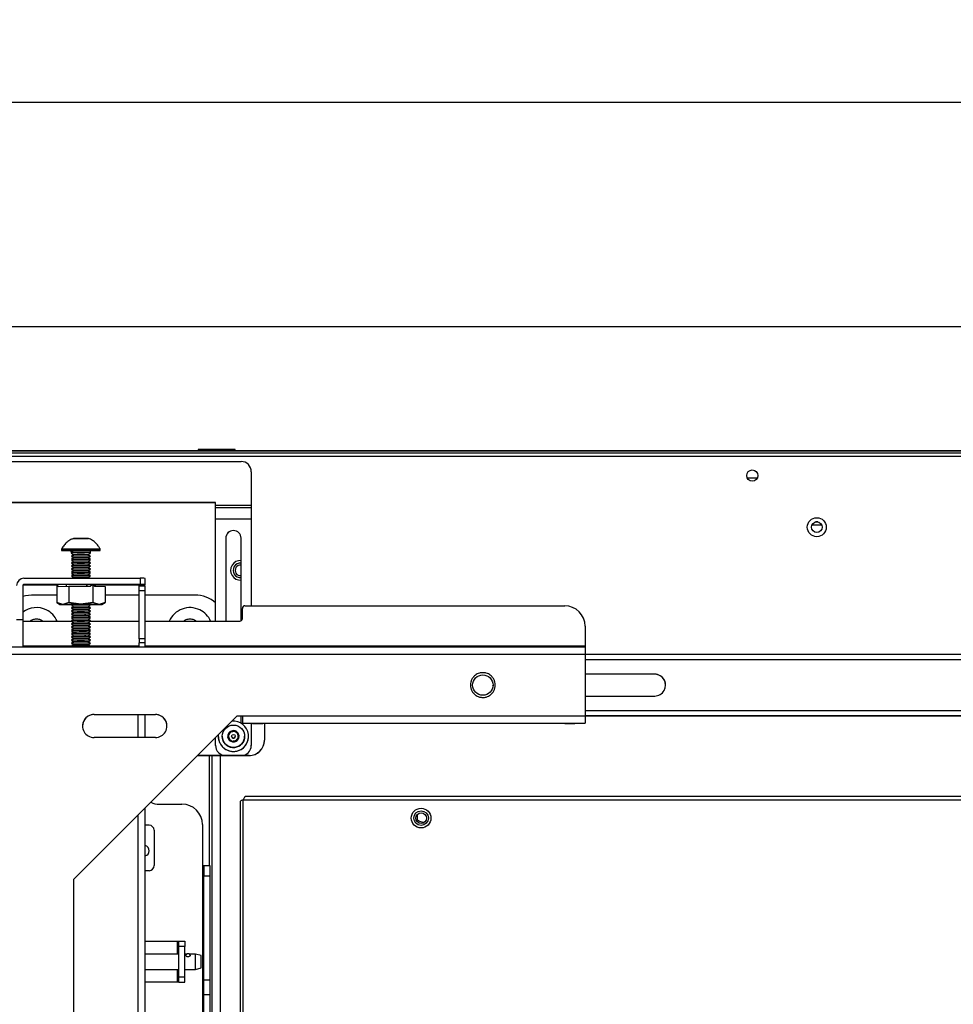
# Model space of a CAD drawing. Header units: millimetres. Extents: x 256 to 1374, y 313 to 1176.
# Tile 22 of 212: x 467 to 564, y 756 to 858. Entities that reach past the tile are written whole.
import ezdxf

# ---------------------------------------------------------------- set-up
doc = ezdxf.new("R2010")
doc.units = ezdxf.units.MM
doc.header["$PDSIZE"] = -1
doc.styles.add('SLDTEXTSTYLE0', font='ARIAL.TTF', dxfattribs={"width": 0.948})
doc.dimstyles.new('SLDDIMSTYLE0', dxfattribs={"dimtxt": 5.650301, "dimasz": 4.572, "dimexe": 0, "dimexo": 0.0625, "dimgap": 1.412575, "dimtad": 0, "dimtih": 1, "dimtoh": 1, "dimlfac": 3, "dimrnd": 1e-09, "dimzin": 12, "dimdsep": 46, "dimtxsty": 'SLDTEXTSTYLE0', "dimsah": 1, "dimcen": 0.09, "dimadec": 0, "dimazin": 3, "dimtfac": 1, "dimtofl": 0, "dimtmove": 0, "dimatfit": 3, "dimfxl": 1, "dimfrac": 2, "dimtolj": 1, "dimtzin": 12, "dimarcsym": 0})
doc.dimstyles.new('SLDDIMSTYLE1', dxfattribs={"dimtxt": 5.650301, "dimasz": 4.572, "dimexe": 0, "dimexo": 0.0625, "dimgap": 1.412575, "dimtad": 0, "dimtih": 1, "dimtoh": 1, "dimdec": 1, "dimlfac": 3, "dimrnd": 1e-09, "dimzin": 12, "dimdsep": 46, "dimtxsty": 'SLDTEXTSTYLE0', "dimsah": 1, "dimcen": 0.09, "dimadec": 0, "dimazin": 3, "dimtfac": 1, "dimtofl": 0, "dimtmove": 0, "dimatfit": 3, "dimfxl": 1, "dimfrac": 2, "dimtolj": 1, "dimtzin": 12, "dimarcsym": 0})

# ---------------------------------------------------------------- blocks, each defined once
blk = doc.blocks.new('*D26')
at = {"color": 0, "linetype": 'Continuous', "lineweight": -2}
for p, q in [((453.56, 813.4), (453.56, 849.36)), ((458.13, 849.36), (642.49, 849.36)), ((852.64, 849.36), (668.28, 849.36)), ((857.22, 813.4), (857.22, 849.36))]:
    blk.add_line(p, q, dxfattribs=at)
at = {"color": 0}
for points in [[(458.13, 850.13), (458.13, 848.6), (453.56, 849.36)], [(852.64, 848.6), (852.64, 850.13), (857.22, 849.36)]]:
    blk.add_solid(points, dxfattribs=at)
at = {"layer": 'Defpoints', "color": 0}
for p in [(857.22, 849.36), (453.56, 813.33), (857.22, 813.33)]:
    blk.add_point(p, dxfattribs=at)
at = {"color": 0, "lineweight": 0, "insert": (655.39, 857.78), "char_height": 5.65, "attachment_point": 2, "style": 'SLDTEXTSTYLE0'}
blk.add_mtext('\\A1;1210.5\\P(47.66)', dxfattribs=at)
blk = doc.blocks.new('*D27')
at = {"color": 0, "linetype": 'Continuous', "lineweight": -2}
for p, q in [((459.81, 796.28), (459.81, 826.14)), ((464.39, 826.14), (642.49, 826.14)), ((846.39, 826.14), (668.28, 826.14)), ((850.96, 796.28), (850.96, 826.14))]:
    blk.add_line(p, q, dxfattribs=at)
at = {"color": 0}
for points in [[(464.39, 826.9), (464.39, 825.38), (459.81, 826.14)], [(846.39, 825.38), (846.39, 826.9), (850.96, 826.14)]]:
    blk.add_solid(points, dxfattribs=at)
at = {"layer": 'Defpoints', "color": 0}
for p in [(850.96, 826.14), (459.81, 796.21), (850.96, 796.21)]:
    blk.add_point(p, dxfattribs=at)
at = {"color": 0, "lineweight": 0, "insert": (655.39, 834.56), "char_height": 5.65, "attachment_point": 2, "style": 'SLDTEXTSTYLE0'}
blk.add_mtext('\\A1;1173.4\\P(46.20)', dxfattribs=at)

msp = doc.modelspace()

# ---------------------------------------------------------------- linework, layer by layer
at = {"color": 7, "linetype": 'Continuous', "lineweight": 30}
for p, q in [((454.1836, 812.7353), (856.5902, 812.7353)), ((856.3545, 813.0686), (454.4193, 813.0686)), ((460.2517, 813.3353), (632.8119, 813.3353)), ((460.2517, 813.2886), (632.8102, 813.2886)), ((485.3936, 813.4413), (485.3936, 813.4146)), ((489.2269, 813.4413), (485.3936, 813.4413)), ((485.3936, 813.4146), (489.2269, 813.4146)), ((489.2269, 813.4146), (489.2269, 813.4413)), ((463.3852, 812.1918), (489.8436, 812.1918)), ((490.9019, 811.1335), (490.9019, 807.6425)), ((542.1901, 810.4919), (543.2504, 810.4919)), ((487.1977, 807.9586), (466.0311, 807.9586)), ((466.0311, 807.9535), (487.1977, 807.9535)), ((487.1977, 807.6425), (487.1977, 807.9586)), ((490.9019, 807.6425), (487.1977, 807.6425)), ((487.1977, 807.39), (487.1977, 807.6425)), ((490.9019, 807.6425), (490.9019, 807.39)), ((490.9019, 807.39), (487.1977, 807.39)), ((487.1977, 806.2569), (487.1977, 807.39)), ((490.9019, 807.39), (490.9019, 806.2569)), ((487.1977, 795.6855), (487.1977, 806.2569)), ((487.1977, 806.2569), (490.9019, 806.2569)), ((490.9019, 806.2569), (490.9019, 797.273)), ((549.8979, 805.6053), (548.8759, 805.6053)), ((549.5073, 805.9386), (549.2665, 805.9386)), ((472.8947, 804.2481), (472.5041, 804.2443)), ((472.5041, 804.2443), (472.8833, 804.2405)), ((472.8833, 804.2405), (473.6531, 804.2404)), ((473.6645, 804.2481), (472.8947, 804.2481)), ((473.6531, 804.2404), (474.0436, 804.2442)), ((474.0436, 804.2442), (473.6645, 804.2481)), ((488.2561, 804.2624), (488.2561, 795.6855)), ((489.8436, 795.7209), (489.8436, 804.2624)), ((471.2739, 803.1185), (471.2739, 802.9919)), ((472.2739, 802.7919), (472.2739, 802.7336)), ((472.2739, 802.7336), (472.5238, 802.5586)), ((472.5239, 802.5586), (472.2859, 802.3919)), ((472.2859, 802.3918), (472.5238, 802.2252)), ((474.0239, 802.5586), (474.2738, 802.7336)), ((474.2619, 802.3919), (474.0239, 802.5586)), ((474.0239, 802.2252), (474.2619, 802.3918)), ((474.2739, 802.7336), (474.2739, 802.7919)), ((475.2739, 802.9919), (475.2739, 803.1185)), ((472.5239, 802.2253), (472.2859, 802.0586)), ((472.2859, 802.0585), (472.5238, 801.8919)), ((472.5239, 801.8919), (472.2859, 801.7253)), ((472.2859, 801.7252), (472.5238, 801.5586)), ((472.5239, 801.5586), (472.2859, 801.392)), ((472.2859, 801.3919), (472.5238, 801.2252)), ((474.2619, 802.0586), (474.0239, 802.2253)), ((474.0239, 801.8919), (474.2619, 802.0585)), ((474.2619, 801.7253), (474.0239, 801.8919)), ((474.0239, 801.5586), (474.2619, 801.7252)), ((474.2619, 801.392), (474.0239, 801.5586)), ((474.0239, 801.2252), (474.2619, 801.3919)), ((472.5239, 801.2253), (472.2859, 801.0586)), ((472.2859, 801.0585), (472.5238, 800.8919)), ((472.5239, 800.892), (472.2859, 800.7253)), ((472.2859, 800.7252), (472.5238, 800.5586)), ((472.5239, 800.5586), (472.2859, 800.392)), ((472.2859, 800.3919), (472.5238, 800.2253)), ((474.2619, 801.0586), (474.0239, 801.2253)), ((474.0239, 800.8919), (474.2619, 801.0585)), ((474.2619, 800.7253), (474.0239, 800.892)), ((474.0239, 800.5586), (474.2619, 800.7252)), ((474.2619, 800.392), (474.0239, 800.5586)), ((474.0239, 800.2253), (474.2619, 800.3919)), ((467.2585, 799.3555), (467.2585, 795.8094)), ((467.3855, 800.115), (479.4137, 800.115)), ((479.4137, 799.4825), (467.3855, 799.4825)), ((467.3855, 799.4825), (467.3855, 799.4372)), ((467.3855, 799.4372), (470.772, 799.4372)), ((470.772, 799.4689), (470.8124, 799.4693)), ((470.772, 799.4689), (470.772, 797.6075)), ((470.8124, 799.4693), (470.9212, 799.2821)), ((471.7588, 799.4693), (470.8124, 799.4693)), ((471.7572, 799.4715), (471.7572, 799.4693)), ((472.5239, 800.2253), (472.3663, 800.115)), ((474.444, 799.4813), (473.9708, 799.4767)), ((474.1814, 800.115), (474.0239, 800.2253)), ((474.2265, 799.293), (474.444, 799.4813)), ((474.444, 799.4813), (474.5248, 799.4813)), ((474.5248, 799.4813), (474.5248, 797.6199)), ((474.5248, 799.4813), (474.5652, 799.481)), ((474.5652, 799.481), (474.6739, 799.2915)), ((474.7906, 799.2904), (474.7906, 799.4715)), ((474.7906, 799.4372), (479.4137, 799.4372)), ((479.2892, 799.3466), (479.9217, 799.3466)), ((479.2892, 798.8415), (479.2892, 799.3466)), ((479.4137, 800.115), (479.4137, 799.4825)), ((479.9217, 799.4796), (479.9217, 800.1121)), ((479.9217, 799.4401), (479.9217, 799.4796)), ((479.9217, 798.8415), (479.9217, 799.3466)), ((470.772, 798.3736), (468.1477, 798.3736)), ((470.9212, 799.2821), (472.0229, 799.293)), ((472.0229, 799.293), (472.0229, 797.6199)), ((472.0229, 799.293), (474.2265, 799.293)), ((474.6739, 799.2915), (475.7757, 799.2806)), ((475.7757, 799.2806), (475.7757, 797.6075)), ((479.2892, 798.3736), (475.7757, 798.3736)), ((479.2892, 798.8415), (479.9217, 798.8415)), ((479.2892, 793.8696), (479.2892, 798.8415)), ((479.9217, 793.8696), (479.9217, 798.8415)), ((485.0811, 798.3736), (479.9217, 798.3736)), ((471.3975, 797.4202), (470.772, 797.6075)), ((470.7863, 797.5992), (471.1073, 797.4139)), ((472.0229, 797.6199), (471.3975, 797.4202)), ((473.2739, 797.4264), (472.0229, 797.6199)), ((472.3197, 797.4157), (472.2859, 797.392)), ((472.2859, 797.3919), (472.5238, 797.2253)), ((474.5248, 797.6199), (473.2739, 797.4264)), ((474.0239, 797.2253), (474.2619, 797.3919)), ((474.2619, 797.392), (474.2281, 797.4157)), ((474.2464, 797.4029), (474.3572, 797.4032)), ((475.1503, 797.4202), (474.5248, 797.6199)), ((475.7757, 797.6075), (475.1503, 797.4202)), ((475.4404, 797.4139), (475.7901, 797.6157)), ((472.5239, 797.2253), (472.2859, 797.0587)), ((472.2859, 797.0586), (472.5238, 796.892)), ((472.5239, 796.892), (472.2859, 796.7254)), ((472.2859, 796.7253), (472.5238, 796.5587)), ((472.5239, 796.5587), (472.2859, 796.392)), ((472.2859, 796.3919), (472.5238, 796.2253)), ((473.6544, 796.229), (473.7752, 796.3969)), ((474.2619, 797.0587), (474.0239, 797.2253)), ((474.0239, 796.892), (474.2619, 797.0586)), ((474.2619, 796.7254), (474.0239, 796.892)), ((474.0239, 796.5587), (474.2619, 796.7253)), ((474.2619, 796.392), (474.0239, 796.5587)), ((474.0239, 796.2253), (474.2619, 796.3919)), ((489.9759, 795.9501), (489.9759, 797.0084)), ((490.2405, 797.273), (523.3134, 797.273)), ((467.2585, 795.8094), (466.6261, 795.8094)), ((467.2585, 795.8094), (467.2585, 793.0019)), ((467.2585, 795.6855), (472.3426, 795.6855)), ((469.1861, 795.7983), (469.3439, 795.6855)), ((472.5239, 796.2254), (472.2859, 796.0587)), ((472.2859, 796.0586), (472.5238, 795.892)), ((472.5239, 795.892), (472.2859, 795.7254)), ((472.2859, 795.7253), (472.5238, 795.5587)), ((472.5239, 795.5587), (472.2859, 795.3921)), ((472.2859, 795.392), (472.5238, 795.2253)), ((474.2619, 796.0587), (474.0239, 796.2254)), ((474.0239, 795.892), (474.2619, 796.0586)), ((474.2619, 795.7254), (474.0239, 795.892)), ((474.0239, 795.5587), (474.2619, 795.7253)), ((474.2619, 795.3921), (474.0239, 795.5587)), ((474.0239, 795.2253), (474.2619, 795.392)), ((474.2051, 795.6855), (479.2892, 795.6855)), ((479.9217, 795.6855), (489.7114, 795.6855)), ((485.0611, 795.7983), (485.2189, 795.6855)), ((472.5239, 795.2254), (472.2859, 795.0587)), ((472.2859, 795.0586), (472.5238, 794.892)), ((472.5239, 794.892), (472.2859, 794.7254)), ((472.2859, 794.7253), (472.5238, 794.5587)), ((472.5239, 794.5587), (472.2859, 794.3921)), ((472.2859, 794.392), (472.5238, 794.2254)), ((474.2619, 795.0587), (474.0239, 795.2254)), ((474.0239, 794.892), (474.2619, 795.0586)), ((474.2619, 794.7254), (474.0239, 794.892)), ((474.0239, 794.5587), (474.2619, 794.7253)), ((474.2619, 794.3921), (474.0239, 794.5587)), ((474.0239, 794.2254), (474.2619, 794.392)), ((525.4301, 795.1564), (525.4301, 793.1117)), ((472.5239, 794.2254), (472.2859, 794.0587)), ((472.2859, 794.0586), (472.5238, 793.892)), ((472.5239, 793.8921), (472.2859, 793.7254)), ((472.2859, 793.7253), (472.5238, 793.5587)), ((472.5239, 793.5587), (472.2859, 793.3921)), ((472.2859, 793.392), (472.5238, 793.2254)), ((472.5239, 793.2254), (472.3377, 793.095)), ((473.6544, 794.2291), (473.7752, 794.0636)), ((474.2619, 794.0587), (474.0239, 794.2254)), ((474.0239, 793.892), (474.2619, 794.0586)), ((474.2619, 793.7254), (474.0239, 793.8921)), ((474.0239, 793.5587), (474.2619, 793.7253)), ((474.2619, 793.3921), (474.0239, 793.5587)), ((474.0239, 793.2254), (474.2619, 793.392)), ((474.2101, 793.095), (474.0239, 793.2254)), ((479.9217, 793.8696), (479.2892, 793.8696)), ((479.2892, 793.8696), (479.2892, 793.4404)), ((479.9217, 793.4404), (479.2892, 793.4404)), ((479.2892, 793.0019), (479.2892, 793.4404)), ((479.9217, 793.4404), (479.9217, 793.8696)), ((479.9217, 793.0019), (479.9217, 793.4404)), ((525.4301, 793.0019), (466.1635, 793.0019)), ((525.4301, 792.2468), (466.1635, 792.2468)), ((472.3376, 793.0949), (472.4306, 793.0019)), ((474.1171, 793.0019), (474.2101, 793.0949)), ((525.4301, 793.1117), (525.4301, 793.0019)), ((525.4301, 793.0019), (525.4301, 792.2468)), ((525.4301, 792.2468), (525.4301, 785.897)), ((785.3437, 792.2402), (525.4301, 792.2402)), ((532.6202, 790.1943), (525.4301, 790.1943)), ((532.6202, 790.192), (525.4301, 790.192)), ((532.6202, 790.1943), (532.6202, 790.192)), ((515.8939, 789.0058), (515.8939, 789.019)), ((515.8939, 789.019), (515.9117, 789.019)), ((515.8939, 789.0165), (515.8939, 789.019)), ((515.8939, 789.0165), (515.8939, 789.0058)), ((515.8994, 789.0165), (515.8939, 789.0165)), ((515.9117, 789.0058), (515.8939, 789.0058)), ((515.9117, 789.019), (515.9117, 789.0058)), ((525.4301, 787.9422), (532.6202, 787.9422)), ((489.4468, 785.897), (472.5135, 768.9639)), ((472.5135, 768.9603), (489.4468, 785.8933)), ((474.6301, 786.0292), (480.9801, 786.0292)), ((474.6301, 786.0292), (474.6301, 786.0256)), ((474.6301, 786.0256), (480.9801, 786.0256)), ((479.9217, 783.648), (479.9217, 786.0256)), ((480.9801, 786.0256), (480.9801, 786.0292)), ((489.4468, 785.897), (489.9759, 785.897)), ((489.4468, 785.8933), (489.4468, 785.897)), ((489.4468, 785.8933), (489.9759, 785.8933)), ((489.8436, 785.1197), (489.8436, 785.8933)), ((489.9759, 785.897), (525.4301, 785.897)), ((489.9759, 785.897), (489.9759, 785.1332)), ((489.9759, 785.1332), (525.4301, 785.1332)), ((489.9759, 785.1288), (489.9759, 785.1332)), ((490.9019, 785.1188), (490.9019, 782.8464)), ((523.3134, 785.1166), (492.0926, 785.1166)), ((492.2566, 785.1166), (492.2566, 783.3705)), ((525.4301, 785.897), (525.4301, 785.1332)), ((651.1536, 785.8812), (525.4301, 785.8812)), ((525.4301, 785.1332), (525.4301, 785.1288)), ((488.4781, 783.6989), (488.6941, 784.2344)), ((488.5861, 783.9637), (488.6941, 784.2314)), ((488.6941, 784.2344), (489.2658, 784.315)), ((488.6941, 784.2314), (488.98, 784.2717)), ((488.98, 784.2717), (489.2658, 784.312)), ((489.2658, 784.315), (489.6215, 783.8603)), ((489.2658, 784.312), (489.4437, 784.0847)), ((489.4437, 784.0847), (489.6207, 783.8583)), ((480.9801, 783.648), (474.6301, 783.648)), ((487.1977, 782.8464), (487.1977, 783.6443)), ((487.4877, 783.7743), (487.4877, 783.7732)), ((487.5031, 783.5561), (487.4969, 783.9435)), ((487.5198, 783.4575), (487.5198, 783.4586)), ((487.52, 783.4575), (487.5198, 783.4575)), ((487.6462, 783.0869), (487.6462, 783.088)), ((487.6466, 783.0871), (487.6462, 783.0869)), ((487.8899, 783.7751), (487.8899, 783.7743)), ((488.8338, 783.2442), (488.4781, 783.6989)), ((488.4789, 783.6979), (488.5861, 783.9637)), ((489.4055, 783.3248), (488.8338, 783.2442)), ((488.8593, 783.7796), (488.8593, 783.7756)), ((489.2403, 783.7756), (489.2403, 783.7796)), ((489.6215, 783.8603), (489.4055, 783.3248)), ((490.2098, 783.7743), (490.2098, 783.7751)), ((490.4728, 783.1279), (490.4728, 783.129)), ((490.5883, 783.502), (490.5883, 783.5032)), ((490.6119, 783.7724), (490.6119, 783.7743)), ((492.2566, 783.3676), (492.2566, 783.3705)), ((487.1977, 782.8413), (487.1977, 782.8464)), ((487.8608, 782.7594), (487.8608, 782.7605)), ((487.8613, 782.7598), (487.8608, 782.7594)), ((488.1501, 782.4955), (488.1501, 782.4966)), ((488.1506, 782.4962), (488.1501, 782.4955)), ((488.4959, 782.3119), (488.4959, 782.313)), ((488.4963, 782.3128), (488.4959, 782.3119)), ((488.8766, 782.22), (488.8766, 782.2211)), ((488.8767, 782.2211), (488.8766, 782.22)), ((489.2681, 782.2257), (489.2681, 782.2268)), ((489.6459, 782.3286), (489.6459, 782.3297)), ((489.9862, 782.5221), (489.9862, 782.5233)), ((490.2678, 782.7943), (490.2678, 782.7954)), ((490.9019, 782.8464), (490.9019, 782.8413)), ((485.3335, 781.7801), (490.6691, 781.7801)), ((488.2466, 781.783), (485.3364, 781.783)), ((486.8413, 748.056), (486.8413, 781.7801)), ((487.7269, 748.056), (487.7269, 781.7801)), ((489.8436, 781.788), (488.2561, 781.788)), ((488.2561, 781.783), (488.2561, 781.788)), ((489.8436, 781.783), (488.2561, 781.783)), ((489.8436, 781.788), (489.8436, 781.783)), ((490.6691, 781.783), (489.853, 781.783)), ((490.6691, 781.783), (490.6691, 781.7801)), ((489.7302, 776.9796), (489.7302, 623.2043)), ((490.0636, 622.9686), (490.0636, 777.2153)), ((490.0636, 777.2153), (569.3611, 777.2153)), ((569.3611, 777.5486), (490.2993, 777.5486)), ((479.9217, 630.3246), (479.9217, 776.3684)), ((481.3769, 776.7604), (483.73, 776.7604)), ((508.0929, 775.0969), (507.9963, 775.0465)), ((508.0929, 775.0969), (508.0929, 775.7216)), ((480.3186, 774.5827), (479.9217, 774.5827)), ((480.8477, 774.0536), (480.8477, 770.4083)), ((485.8467, 774.6437), (485.8467, 770.4104)), ((480.3186, 769.8791), (479.9217, 769.8791)), ((485.8467, 770.4104), (485.9737, 770.4104)), ((485.9737, 770.4104), (486.6061, 770.4104)), ((485.9737, 770.4104), (485.9737, 769.3521)), ((486.6061, 770.4104), (486.6061, 769.3521)), ((472.5135, 768.9639), (472.5135, 637.7327)), ((485.9737, 769.3521), (486.6061, 769.3521)), ((485.9737, 758.5871), (485.9737, 769.3521)), ((486.6061, 769.3521), (486.6061, 758.5871)), ((479.9217, 762.5787), (483.2717, 762.5787)), ((483.2717, 762.5787), (483.3987, 762.5787)), ((483.3987, 762.0496), (483.3987, 762.5787)), ((483.3987, 762.5787), (484.0312, 762.5787)), ((483.3987, 758.8746), (483.3987, 762.0496)), ((484.0312, 762.0496), (483.3987, 762.0496)), ((484.0312, 762.5787), (484.0312, 762.0496)), ((484.0312, 758.8746), (484.0312, 762.0496)), ((483.3987, 761.2495), (479.9217, 761.2495)), ((484.2245, 761.2495), (484.0312, 761.2495)), ((485.1368, 761.2495), (484.4811, 761.2495)), ((485.7245, 761.092), (485.1368, 761.2495)), ((485.1368, 759.6747), (485.1368, 761.2495)), ((485.7245, 760.1232), (485.7245, 761.092)), ((479.9217, 759.6747), (483.3987, 759.6747)), ((484.0312, 759.6747), (485.1368, 759.6747)), ((485.1368, 759.6747), (485.7245, 759.8321)), ((485.7245, 759.8321), (485.7245, 760.1232)), ((484.0312, 758.8746), (483.3987, 758.8746)), ((483.3987, 758.3454), (483.3987, 758.8746)), ((484.0312, 758.3454), (484.0312, 758.8746)), ((483.2717, 758.3454), (479.9217, 758.3454)), ((483.3987, 758.3454), (483.2717, 758.3454)), ((483.3987, 758.3454), (484.0312, 758.3454)), ((485.9737, 758.5871), (486.6061, 758.5871)), ((485.9737, 757.0904), (485.9737, 758.5871)), ((486.6061, 758.5871), (486.6061, 757.0904)), ((485.9737, 757.0904), (486.6061, 757.0904)), ((485.9737, 753.5678), (485.9737, 757.0904)), ((486.6061, 757.0904), (486.6061, 753.5678))]:
    msp.add_line(p, q, dxfattribs=at)
at = {"color": 8, "linetype": 'Continuous', "lineweight": 30}
for p, q in [((472.3615, 793.1117), (467.2585, 793.1117)), ((479.2892, 793.1117), (474.1862, 793.1117)), ((525.4301, 793.1117), (479.9217, 793.1117)), ((525.4301, 791.7115), (785.3437, 791.7115)), ((652.2119, 786.425), (525.4301, 786.425)), ((479.1622, 786.0256), (479.1622, 783.648)), ((525.4301, 785.8903), (652.2119, 785.8903)), ((486.5873, 770.4104), (486.5873, 781.7801)), ((479.1622, 775.609), (479.1622, 631.084)), ((485.8467, 770.4104), (485.8467, 745.7486)), ((483.2717, 761.2495), (483.2717, 762.5787)), ((483.2717, 758.3454), (483.2717, 759.6747))]:
    msp.add_line(p, q, dxfattribs=at)
at = {"color": 7, "linetype": 'Continuous', "lineweight": 30, "flags": 128}
for points in [[(472.0849, 802.9827), (471.9541, 802.9833), (471.6219, 802.9854), (471.3934, 802.988), (471.2831, 802.9908), (471.2979, 802.9937), (471.4369, 802.9964), (471.6912, 802.9989), (472.0451, 803.0009), (472.4761, 803.0024), (472.9573, 803.0032), (473.4583, 803.0033), (473.9478, 803.0027), (474.3949, 803.0014), (474.7716, 802.9995), (475.0542, 802.9971), (475.2249, 802.9944), (475.273, 802.9915), (475.1955, 802.9887), (474.9973, 802.9861), (474.9973, 802.9861)], [(472.1078, 802.9904), (472.093, 802.9908), (472.1067, 802.9897), (472.1417, 802.9845), (472.161, 802.9796), (472.18, 802.9728), (472.1891, 802.9685), (472.1979, 802.9636), (472.2064, 802.9582), (472.2145, 802.952), (472.2293, 802.9379), (472.2421, 802.9214), (472.2611, 802.8818), (472.2739, 802.7919), (472.2739, 802.7919)], [(472.2859, 802.3918), (472.3024, 802.3929), (472.4225, 802.3948)], [(474.9973, 802.9861), (474.6908, 802.9838), (474.3548, 802.9822)], [(472.2859, 801.7252), (472.3024, 801.7263), (472.4225, 801.7281)], [(472.2859, 801.3919), (472.3024, 801.3929), (472.4225, 801.3948)], [(472.2859, 801.0585), (472.3024, 801.0596), (472.4225, 801.0614)], [(472.2859, 800.7252), (472.3024, 800.7263), (472.4225, 800.7281)], [(472.2859, 800.3919), (472.3024, 800.393), (472.4225, 800.3948)], [(474.8572, 799.4689), (474.7985, 799.4665), (474.7906, 799.4663)], [(468.1477, 798.3736), (467.5283, 798.3126), (467.2585, 798.2466)], [(471.3975, 797.4202), (471.2721, 797.4187), (471.181, 797.4172), (471.1257, 797.4156), (471.1072, 797.414), (471.1257, 797.4124), (471.181, 797.4108), (471.2721, 797.4092), (471.3975, 797.4078)], [(472.3149, 797.4124), (472.2968, 797.4127), (472.2824, 797.4147)], [(472.2859, 797.3919), (472.3024, 797.393), (472.4225, 797.3948)], [(474.1399, 797.4168), (474.258, 797.415), (474.2601, 797.413), (474.2328, 797.4124)], [(475.1503, 797.4078), (475.2756, 797.4092), (475.3667, 797.4108), (475.422, 797.4124), (475.4405, 797.414), (475.422, 797.4156), (475.3667, 797.4172), (475.2756, 797.4187), (475.1503, 797.4202)], [(472.2859, 797.0586), (472.3024, 797.0597), (472.4225, 797.0615)], [(472.2859, 796.7253), (472.3024, 796.7264), (472.4225, 796.7282)], [(472.2859, 796.0586), (472.3024, 796.0597), (472.4225, 796.0615)], [(472.2859, 795.7253), (472.3024, 795.7264), (472.4225, 795.7282)], [(472.2859, 795.392), (472.3024, 795.393), (472.4225, 795.3949)], [(472.2859, 795.0586), (472.3024, 795.0597), (472.4225, 795.0616)], [(472.2859, 794.7253), (472.3024, 794.7264), (472.4225, 794.7282)], [(472.2859, 794.392), (472.3024, 794.393), (472.4225, 794.3949)], [(472.2859, 793.7253), (472.3024, 793.7264), (472.4225, 793.7282)], [(472.2859, 793.392), (472.3024, 793.3931), (472.4225, 793.3949)], [(472.3376, 793.0949), (472.35, 793.0958), (472.4671, 793.0977)], [(484.5446, 761.1843), (484.5536, 761.1796), (484.5778, 761.1455), (484.5807, 761.1258), (484.5678, 761.0799), (484.5303, 761.0334), (484.4717, 760.9948), (484.4004, 760.9724), (484.3269, 760.9699), (484.2586, 760.9857), (484.1997, 761.0165), (484.1551, 761.0583), (484.1309, 761.1046), (484.1281, 761.1258), (484.1281, 761.1258)]]:
    msp.add_lwpolyline(points, dxfattribs=at)
at = {"color": 8, "linetype": 'Continuous', "lineweight": 30, "flags": 128}
msp.add_lwpolyline([(472.4122, 802.7948), (472.2906, 802.7929), (472.2739, 802.7919)], dxfattribs=at)
at = {"color": 7, "linetype": 'Continuous', "lineweight": 30}
for centre, radius in [((542.7202, 810.7353), 0.5833), ((549.3869, 805.402), 0.9833), ((549.3869, 805.402), 0.55), ((514.8468, 789.0719), 1.0541), ((489.0498, 783.7751), 1.1599), ((489.0498, 783.7796), 0.1905), ((508.4636, 775.3153), 1.0167), ((508.4636, 775.3153), 0.7562), ((508.4636, 775.3153), 0.55)]:
    msp.add_circle(centre, radius, dxfattribs=at)
for centre, radius, start, end in [((489.8436, 811.1335), 1.0583, 0.001013, 90.000601), ((489.0498, 804.2624), 0.7937, 0.000276, 179.999724), ((489.0498, 804.2574), 0.7937, 0.000037, 179.999963), ((473.2739, 671.1155), 132.0182, 89.131976, 90.868024), ((473.2739, 745.243), 57.4992, 89.00352, 90.99648), ((473.2178, 724.0655), 78.3333, 89.236313, 90.581735), ((473.2739, 757.2952), 45.2695, 89.050743, 90.949257), ((473.2739, 746.0728), 55.9945, 88.98899, 91.01101), ((473.218, 723.5191), 78.213, 89.235279, 90.582769), ((473.2182, 723.0632), 78.3357, 89.236643, 90.582023), ((473.2739, 755.9034), 46.3279, 89.072432, 90.927568), ((473.2739, 755.4144), 46.4836, 89.075538, 90.924462), ((473.2739, 755.1334), 46.4313, 89.074496, 90.925504), ((489.7769, 800.9386), 1.0167, 86.240202, 273.759798), ((489.7769, 800.9386), 0.7562, 84.942488, 275.057512), ((489.7769, 800.9386), 0.55, 83.037937, 276.962063), ((473.2182, 722.7298), 78.3357, 89.236643, 90.582023), ((473.2182, 722.3965), 78.3357, 89.236643, 90.582023), ((473.2178, 722.0656), 78.3333, 89.236313, 90.581735), ((473.2739, 754.9034), 46.3279, 89.072432, 90.927568), ((473.2739, 754.5701), 46.3279, 89.072432, 90.927568), ((473.2739, 754.2368), 46.3279, 89.072432, 90.927568), ((467.3855, 799.3555), 0.7595, 89.999757, 179.998744), ((467.3855, 799.3555), 0.127, 89.996001, 180.003999), ((467.3855, 799.3102), 0.127, 90.000505, 179.999495), ((473.2575, 681.5513), 117.928, 89.637226, 90.761319), ((473.2739, 753.9034), 46.3279, 89.072432, 90.927568), ((474.5569, 790.8401), 8.6341, 88.006785, 89.918939), ((479.5412, 778.0305), 22.0848, 89.012718, 90.330726), ((479.5408, 777.3375), 22.1454, 89.01452, 90.328924), ((479.5414, 821.4842), 22.0474, 269.668155, 270.988401), ((485.0811, 795.1986), 3.175, 48.189685, 90), ((473.0708, 575.2695), 222.1569, 89.947621, 90.431555), ((472.632, 942.902), 145.4995, 269.513867, 269.857676), ((472.6655, 778.2868), 19.1318, 89.975762, 91.14742), ((473.2178, 719.0656), 78.3333, 89.236313, 90.581735), ((473.2539, 667.0432), 130.3767, 89.610645, 90.255049), ((473.477, 575.2656), 222.1608, 89.568449, 90.052379), ((474.0059, 928.038), 130.6352, 270.154069, 270.501906), ((468.6769, 794.7486), 2.3333, 64.123548, 127.436113), ((468.6769, 794.7486), 2.3333, 23.674348, 64.123548), ((473.2582, 727.5768), 68.822, 89.569597, 90.80952), ((473.2178, 718.7323), 78.3333, 89.236313, 90.581735), ((473.2179, 718.4669), 78.2654, 89.23573, 90.582318), ((473.2739, 750.9035), 46.3279, 89.072432, 90.927568), ((473.2739, 750.5701), 46.3279, 89.072432, 90.927568), ((473.2739, 750.2368), 46.3279, 89.072432, 90.927568), ((473.8594, 780.3501), 16.047, 88.562717, 90.300527), ((484.5519, 794.7486), 2.3333, 64.123548, 156.325652), ((484.5519, 794.7486), 2.3333, 23.674348, 64.123548), ((490.2405, 797.0084), 0.2646, 89.997413, 180.000435), ((523.3135, 795.1564), 2.1167, 0.000591, 90.000485), ((473.218, 717.8526), 78.213, 89.235279, 90.582769), ((473.2182, 717.3966), 78.3357, 89.236643, 90.582023), ((473.2182, 717.0633), 78.3357, 89.236643, 90.582023), ((473.2413, 749.2963), 46.9345, 89.495712, 90.875847), ((473.2739, 749.4668), 46.4313, 89.074496, 90.925504), ((473.2739, 749.2368), 46.3279, 89.072432, 90.927568), ((473.735, 785.7328), 10.4966, 88.423127, 90.439869), ((489.7114, 795.9501), 0.2646, 269.999245, 359.998603), ((473.2177, 716.627), 78.4386, 89.237217, 90.580831), ((473.2178, 716.399), 78.3333, 89.236313, 90.581735), ((473.2178, 716.0657), 78.3333, 89.236313, 90.581735), ((473.2739, 748.9035), 46.3279, 89.072432, 90.927568), ((473.2739, 748.5702), 46.3279, 89.072432, 90.927568), ((473.2404, 747.9328), 46.6314, 89.491225, 90.880333), ((473.7361, 784.1726), 10.3902, 88.412797, 90.450199), ((473.2582, 725.2435), 68.822, 89.569597, 90.80952), ((473.218, 715.5193), 78.213, 89.235279, 90.582769), ((473.218, 715.186), 78.213, 89.235279, 90.582769), ((473.2404, 747.5995), 46.6314, 89.491225, 90.880333), ((473.2739, 747.5702), 46.3279, 89.072432, 90.927568), ((473.2739, 747.2369), 46.3279, 89.072432, 90.927568), ((473.2739, 747.8631), 45.3684, 89.052813, 90.947187), ((473.739, 784.3242), 9.9052, 88.352133, 90.489295), ((473.8637, 778.7654), 15.2984, 88.508498, 90.331358), ((473.2283, 723.2127), 69.8891, 89.195055, 90.624037), ((532.6202, 789.0683), 1.1261, 269.99985, 90.00015), ((532.6203, 789.066), 1.126, 0.000437, 90.000574), ((474.6301, 784.8386), 1.1906, 89.999256, 270.000744), ((474.6301, 784.835), 1.1906, 89.998666, 180.000378), ((480.9801, 784.8386), 1.1906, 269.999574, 90.000426), ((480.9801, 784.835), 1.1906, 0.001884, 89.999072), ((489.0498, 783.7743), 1.5621, 188.031218, 96.216101), ((491.5637, 877.5077), 92.3925, 269.015338, 270.328001), ((523.8424, 877.508), 92.3928, 269.671996, 270.984662), ((489.0498, 783.7766), 0.5, 98.032659, 158.031414), ((489.0498, 783.7766), 0.5, 38.034032, 98.031695), ((489.0499, 783.7766), 0.5, 341.85541, 38.03239), ((489.0447, 783.7716), 1.5569, 186.579433, 191.63842), ((489.0542, 783.7745), 1.5669, 201.003301, 206.030161), ((489.0499, 783.7744), 1.16, 180.003842, 278.028817), ((489.0499, 783.7766), 0.5, 158.034428, 213.119767), ((489.0498, 783.7767), 0.5, 222.944699, 271.804139), ((489.0498, 783.7756), 0.1905, 179.99817, 278.032483), ((489.0498, 783.7756), 0.1905, 278.030532, 0.000469), ((489.0498, 783.7767), 0.5001, 284.260316, 334.202968), ((489.0498, 783.7744), 1.16, 278.032243, 359.998261), ((489.0555, 783.7695), 1.5557, 330.579485, 335.642068), ((489.0507, 783.7722), 1.5612, 344.990517, 350.035428), ((490.6691, 783.3705), 1.5875, 269.999554, 359.99955), ((490.6691, 783.3676), 1.5875, 269.999197, 359.999727), ((488.2561, 782.8464), 1.0583, 180.001014, 270.000331), ((488.2561, 782.8413), 1.0583, 180.001014, 270.000331), ((489.055, 783.7766), 1.5688, 215.40306, 220.423558), ((489.0493, 783.7717), 1.5612, 229.787549, 234.832314), ((489.0477, 783.7675), 1.5567, 244.179959, 249.23958), ((489.0499, 783.7732), 1.5628, 258.591682, 263.631655), ((489.05, 783.7712), 1.5608, 272.985494, 278.03182), ((489.0501, 783.7719), 1.5615, 287.38742, 292.431226), ((489.8436, 782.8464), 1.0583, 269.999669, 359.998986), ((489.8436, 782.8413), 1.0583, 269.999669, 359.998986), ((489.0487, 783.7742), 1.5642, 301.791649, 306.826906), ((489.0558, 783.7672), 1.5542, 316.176532, 321.244329), ((481.3769, 778.8771), 2.1167, 245.604993, 270), ((483.73, 774.6437), 2.1167, 0, 90), ((480.3186, 774.0536), 0.5292, 0, 90), ((479.7894, 771.9369), 0.5503, 283.909242, 76.090758), ((480.3186, 770.4083), 0.5292, 270, 360)]:
    msp.add_arc(centre, radius, start, end, dxfattribs=at)
at = {"color": 8, "linetype": 'Continuous', "lineweight": 30}
msp.add_arc((473.2183, 723.019), 79.7798, 89.241889, 90.578953, dxfattribs=at)
at = {"color": 7, "linetype": 'Continuous', "lineweight": 30}
for centre, major_axis, ratio, start_param, end_param in [((473.2739, 799.5389), (1.5167, 0), 0.99425521, 3.18776291, 3.31275688), ((473.2739, 799.5389), (1.4663, 1.4614), 0.2652835, 4.80633144, 4.93132541), ((489.0498, 783.7736), (0.038, 1.5685), 0.9956172, 1.59509694, 1.71010899), ((489.0498, 783.7736), (-0.1592, 1.5608), 0.9956167, 1.67170471, 1.83503151), ((489.0498, 783.7736), (-0.3538, 1.5282), 0.99561459, 1.79666497, 1.95999177), ((489.0498, 783.7736), (1.5273, -0.3293), 0.99556745, 6.0693122, 6.232639), ((489.0498, 783.7736), (1.5563, -0.1355), 0.99556552, 6.19568422, 6.35901102), ((489.0498, 783.7736), (-0.5426, 1.4713), 0.99561102, 1.92170734, 2.08503413), ((489.0498, 783.7736), (-0.7226, 1.391), 0.99560621, 2.04687093, 2.21019772), ((489.0498, 783.7736), (-0.8909, 1.2888), 0.99560045, 2.17218713, 2.33551393), ((489.0498, 783.7736), (-1.0449, 1.1663), 0.9955941, 2.29767768, 2.46100448), ((489.0498, 783.7736), (1.1822, -1.0256), 0.99558757, 5.56494593, 5.72827272), ((489.0498, 783.7736), (1.3007, -0.8689), 0.99558127, 5.6908056, 5.8541324), ((489.0498, 783.7736), (1.3986, -0.6988), 0.99557558, 5.81683688, 5.98016367), ((489.0498, 783.7736), (1.4745, -0.518), 0.99557088, 5.94301655, 6.10634335)]:
    msp.add_ellipse(centre, major_axis=major_axis, ratio=ratio, start_param=start_param, end_param=end_param, dxfattribs=at)
for points, knots in [([(472.5081, 804.2313), (472.409, 804.1956), (472.1674, 804.1087), (471.8342, 803.8687), (471.5295, 803.5502), (471.3502, 803.2921), (471.2884, 803.1432), (471.2808, 803.1249)], [0, 0, 0, 0, 0.18568474, 0.45246363, 0.71511114, 0.96484572, 1, 1, 1, 1]), ([(475.2644, 803.1296), (475.2569, 803.1479), (475.2038, 803.2771), (475.0498, 803.5025), (474.794, 803.7982), (474.4611, 804.0468), (474.1996, 804.2002), (474.046, 804.2408), (474.0331, 804.2442)], [0, 0, 0, 0, 0.034756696, 0.245871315, 0.476020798, 0.720324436, 0.976559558, 1, 1, 1, 1]), ([(474.3079, 802.9884), (474.3574, 802.989), (474.4693, 802.9903), (474.4874, 802.9923), (474.4196, 802.9941), (474.3043, 802.9955), (474.125, 802.9968), (473.8891, 802.9979), (473.6157, 802.9985), (473.3305, 802.9988), (473.0577, 802.9987), (472.7523, 802.9982), (472.4543, 802.9971), (472.3055, 802.9959), (472.2398, 802.9954)], [0, 0, 0, 0, 0.09031782, 0.20456293, 0.27141973, 0.34393709, 0.42078548, 0.49999921, 0.57921309, 0.65606108, 0.72857807, 0.79543674, 0.90968096, 1, 1, 1, 1]), ([(472.2398, 802.9954), (472.2642, 802.9918), (472.3151, 802.9842), (472.3729, 802.93), (472.4065, 802.8626), (472.4103, 802.8168), (472.4122, 802.7948)], [0, 0, 0, 0, 0.27023973, 0.56243975, 0.78974928, 1, 1, 1, 1]), ([(474.2739, 802.7919), (474.2725, 802.8298), (474.2705, 802.8811), (474.2729, 802.9355), (474.2877, 802.9567), (474.2948, 802.9632), (474.3016, 802.9677), (474.3071, 802.9707), (474.3131, 802.9735), (474.3224, 802.9771), (474.3354, 802.9807), (474.3602, 802.9856), (474.4142, 802.9912), (474.461, 802.9915), (474.4495, 802.9911), (474.4451, 802.9909)], [0, 0, 0, 0, 0.312790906, 0.423509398, 0.441931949, 0.456821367, 0.463441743, 0.46992738, 0.476768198, 0.484367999, 0.503184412, 0.528440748, 0.60208593, 0.851394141, 1, 1, 1, 1]), ([(467.9921, 795.6855), (468.0919, 795.7487), (468.303, 795.8824), (468.6883, 795.9352), (468.9919, 795.8849), (469.1487, 795.815), (469.1861, 795.7983)], [0, 0, 0, 0, 0.27921928, 0.5907975, 0.90236832, 1, 1, 1, 1]), ([(483.8671, 795.6855), (483.9669, 795.7487), (484.178, 795.8824), (484.5633, 795.9352), (484.8669, 795.8849), (485.0237, 795.815), (485.0611, 795.7983)], [0, 0, 0, 0, 0.27921928, 0.5907975, 0.90236832, 1, 1, 1, 1]), ([(514.847, 790.3558), (514.7257, 790.3458), (514.4507, 790.323), (514.1175, 790.1493), (513.8669, 789.9176), (513.7008, 789.6767), (513.5891, 789.3883), (513.5495, 789.0722), (513.589, 788.756), (513.7006, 788.4676), (513.8666, 788.2266), (514.1171, 787.9949), (514.4502, 787.821), (514.7251, 787.7981), (514.8465, 787.788)], [0, 0, 0, 0, 0.09031679, 0.204561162, 0.2714183, 0.343935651, 0.420785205, 0.50000075, 0.579214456, 0.656064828, 0.728580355, 0.79543814, 0.90968251, 1, 1, 1, 1]), ([(514.8465, 787.788), (514.9679, 787.798), (515.2428, 787.8208), (515.576, 787.9946), (515.8266, 788.2262), (515.9927, 788.4671), (516.1045, 788.7555), (516.1441, 789.0716), (516.1046, 789.3878), (515.993, 789.6762), (515.827, 789.9172), (515.5765, 790.1489), (515.2434, 790.3228), (514.9684, 790.3457), (514.847, 790.3558)], [0, 0, 0, 0, 0.090318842, 0.20456382, 0.271420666, 0.343937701, 0.420784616, 0.499999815, 0.579215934, 0.656062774, 0.728580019, 0.795435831, 0.909680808, 1, 1, 1, 1]), ([(489.6241, 783.8606), (489.6269, 783.7952), (489.6324, 783.6642), (489.5576, 783.4784), (489.4303, 783.3271), (489.2588, 783.2267), (489.0641, 783.1887), (488.8677, 783.2173), (488.6918, 783.3093), (488.5563, 783.4542), (488.4947, 783.5947), (488.4659, 783.7421), (488.4702, 783.8955), (488.5412, 784.0807), (488.6696, 784.2321), (488.8408, 784.3325), (489.0356, 784.3705), (489.2319, 784.3419), (489.4079, 784.2499), (489.5429, 784.1049), (489.6059, 783.9647), (489.6206, 783.8807), (489.6241, 783.8606)], [0, 0, 0, 0, 0.05368759, 0.10737358, 0.16106025, 0.21474628, 0.26843146, 0.32211956, 0.37580247, 0.42948988, 0.48317503, 0.50000185, 0.55368663, 0.60737359, 0.66106204, 0.71474709, 0.76843174, 0.82211985, 0.87580518, 0.92949072, 0.98317587, 1, 1, 1, 1]), ([(490.0636, 777.2153), (490.0199, 777.1956), (489.9325, 777.1564), (489.8224, 777.0974), (489.7453, 777.0385), (489.7352, 776.9992), (489.7302, 776.9796)], [0, 0, 0, 0, 0.24998923, 0.49999651, 0.74999912, 1, 1, 1, 1]), ([(490.2993, 777.5486), (490.2796, 777.5436), (490.2403, 777.5336), (490.1814, 777.4565), (490.1225, 777.3463), (490.0832, 777.259), (490.0636, 777.2153)], [0, 0, 0, 0, 0.25000389, 0.49999638, 0.75000154, 1, 1, 1, 1]), ([(508.7313, 774.8474), (508.6736, 774.8568), (508.448, 774.8937), (508.2444, 775.0102), (508.0929, 775.0969)], [0, 0, 0, 0, 0.25562456, 1, 1, 1, 1]), ([(484.1281, 761.1258), (484.1297, 761.14), (484.1322, 761.1619), (484.1538, 761.176), (484.1614, 761.1809)], [0, 0, 0, 0, 0.64676604, 1, 1, 1, 1]), ([(484.3544, 761.2906), (484.3244, 761.2874), (484.2805, 761.2826), (484.2212, 761.2508), (484.1743, 761.2119), (484.1536, 761.1708), (484.1435, 761.1506)], [0, 0, 0, 0, 0.33254781, 0.48836265, 0.74924701, 1, 1, 1, 1]), ([(484.576, 761.1092), (484.5744, 761.1209), (484.569, 761.16), (484.5295, 761.2162), (484.4719, 761.2624), (484.4109, 761.2866), (484.3729, 761.2893), (484.3544, 761.2906)], [0, 0, 0, 0, 0.11333019, 0.37804671, 0.6333193, 0.82175916, 1, 1, 1, 1])]:
    msp.add_open_spline(points, degree=3, knots=knots, dxfattribs=at)
at = {"color": 8, "linetype": 'Continuous', "lineweight": 30}
msp.add_open_spline([(472.2398, 802.9954), (472.1905, 802.9948), (472.0787, 802.9935), (472.0595, 802.9914), (472.1302, 802.9897), (472.2103, 802.9885), (472.2895, 802.988), (472.3103, 802.9879)], degree=3, knots=[0, 0, 0, 0, 0.24422804, 0.55315778, 0.73394503, 0.93003888, 1, 1, 1, 1], dxfattribs=at)

# ---------------------------------------------------------------- dimensions: what is measured, and where the dimension line sits
at = {"color": 7, "linetype": 'Continuous', "lineweight": 0}
for base, p1, p2, text, dimstyle, picture, middle in [((857.2152, 849.3639), (453.5586, 813.335), (857.2152, 813.335), '1210.5\\P(47.66)', 'SLDDIMSTYLE0', '*D26', (655.3869, 849.3639)), ((850.9604, 826.1413), (459.8134, 796.2147), (850.9604, 796.2147), '<>\\P(46.20)', 'SLDDIMSTYLE1', '*D27', (655.3869, 826.1413))]:
    dim = msp.add_linear_dim(base=base, p1=p1, p2=p2, text=text, dimstyle=dimstyle, dxfattribs=at)
    dim.commit()
    dim.dimension.update_dxf_attribs({"geometry": picture, "text_midpoint": middle, "dimtype": 160})

doc.saveas('drawing.dxf')
